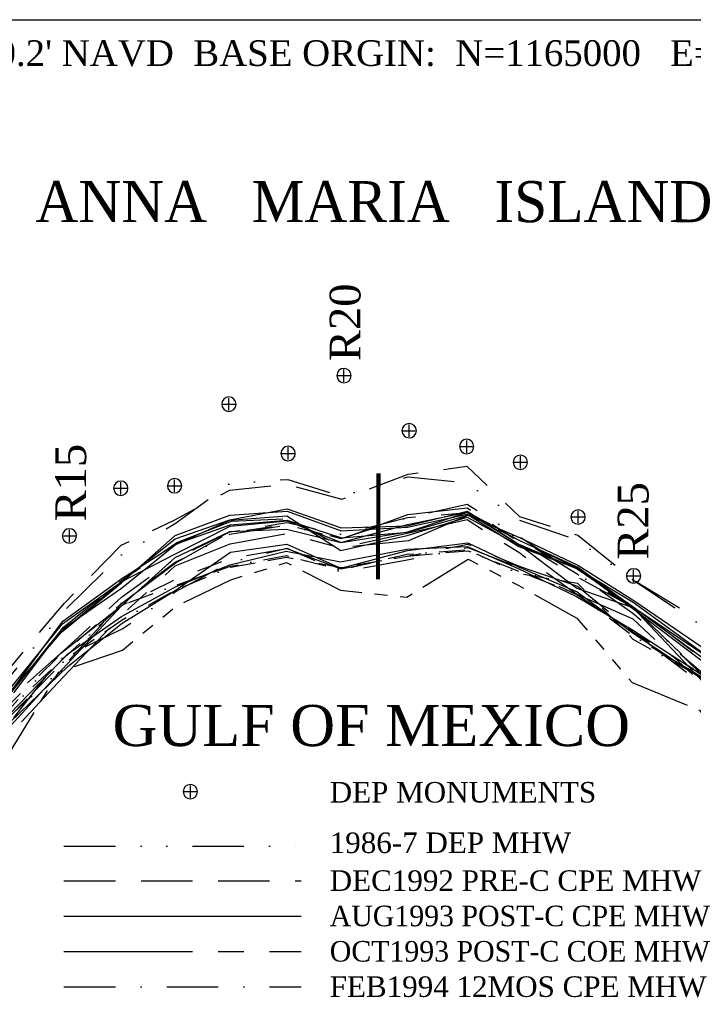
# Model space of a CAD drawing. Extents: x 897 to 14869, y 106 to 10334.
# Tile 3 of 9: x 5978 to 9255, y 5542 to 10334. Entities that reach past the tile are written whole.
import ezdxf

# ---------------------------------------------------------------- set-up
doc = ezdxf.new("R2010")
doc.units = 0
doc.header["$LTSCALE"] = 500
doc.header["$MEASUREMENT"] = 0
for name, pattern in [('BORDER', [1.75, 0.5, -0.25, 0.5, -0.25, 0, -0.25]), ('BORDER2', [0.875, 0.25, -0.125, 0.25, -0.125, 0, -0.125]), ('CENTER', [2, 1.25, -0.25, 0.25, -0.25]), ('DASHDOT', [1, 0.5, -0.25, 0, -0.25]), ('DASHED', [0.75, 0.5, -0.25]), ('DIVIDE', [1.25, 0.5, -0.25, 0, -0.25, 0, -0.25]), ('HIDDENX2', [0.75, 0.5, -0.25]), ('PHANTOM', [2.5, 1.25, -0.25, 0.25, -0.25, 0.25, -0.25]), ('PHANTOM2', [1.25, 0.625, -0.125, 0.125, -0.125, 0.125, -0.125])]:
    doc.linetypes.add(name, pattern=pattern)
for name, color, linetype in [('1986-7-DEP-MHW', 4, 'DIVIDE'), ('1992-12-CPE-MHW-PRE-C', 1, 'HIDDENX2'), ('1993-08-CPE-MHW-POST-C', 3, 'CONTINUOUS'), ('1993-10-COE-MHW-POST-C', 6, 'CENTER'), ('1994-02-CPE-MHW-12MOS', 5, 'DASHDOT'), ('1994-05-COE-MHW-12MOS', 40, 'PHANTOM'), ('1995-02-CPE-MHW-24MOS', 7, 'BORDER'), ('1997-07-CPE-MHW-54MOS', 4, 'CONTINUOUS'), ('1998-02-DEP-MHW', 1, 'CONTINUOUS'), ('1998-03-CPE-MHW-60MOS', 5, 'CONTINUOUS'), ('1999-02-CPE-MHW-72MOS', 7, 'CONTINUOUS'), ('2000-02-CPE-MHW-84MOS', 7, 'CONTINUOUS'), ('2001-12-CPE-MHW-PRE-C', 1, 'CONTINUOUS'), ('2002-05-CPE-MHW-POST-C', 3, 'PHANTOM2'), ('2003-04-CPE-MHW-12MOS', 5, 'DASHED'), ('2004-09-CPE-2YR-POST-ST', 7, 'CONTINUOUS'), ('2005-07-DEP-MHW', 6, 'PHANTOM'), ('2006-05-CPE-MHW', 8, 'CONTINUOUS'), ('2008-01-CPE-MHW', 14, 'BORDER2'), ('2008-12-CPE-MHW', 4, 'CONTINUOUS'), ('DEP-MONUMENTS', 7, 'CONTINUOUS'), ('GENERAL-LABELS', 7, 'CONTINUOUS'), ('GROINS', 1, 'CONTINUOUS'), ('SIGNATURE', 7, 'CONTINUOUS')]:
    doc.layers.add(name, color=color, linetype=linetype)
doc.styles.add('STYLE1', font='TIMES.TTF')

msp = doc.modelspace()

# ---------------------------------------------------------------- linework, layer by layer
at = {"layer": '1986-7-DEP-MHW', "color": 4, "linetype": 'DIVIDE', "flags": 128}
for points in [[(3102, 2698), (3331, 2445), (3676, 2557), (3954, 3171), (4213, 3756), (4496, 4360), (4767, 4956), (5040, 5575), (5344, 6228), (5604, 6702), (5877, 7072), (6190, 7453), (6472, 7729), (6734, 7882), (6999, 8075), (7282, 8097), (7545, 8015), (7869, 8110), (8154, 8080), (8409, 7899), (8693, 7802), (8965, 7606), (9300, 7383), (9521, 7077), (9803, 6778), (10197, 6540), (10455, 6378), (10772, 6134), (11007, 5606), (11283, 5346), (11546, 4961), (11840, 4657), (12097, 4411), (12383, 4185), (12626, 3887), (12891, 3728), (13145, 3564), (13374, 3413)], [(6193.6, 6312), (7348.3, 6312)]]:
    msp.add_lwpolyline(points, dxfattribs=at)
at = {"layer": '1992-12-CPE-MHW-PRE-C', "color": 1, "linetype": 'HIDDENX2', "flags": 128}
for points in [[(3949, 3405), (4211, 3788), (4498, 4312), (4769, 4932), (5041, 5566), (5345, 6213), (5605, 6695), (5875, 7114), (6194, 7493), (6472, 7777), (6733, 7900), (7000, 8045), (7281, 8073), (7545, 8000), (7869, 8123), (8154, 8161), (8410, 7917), (8694, 7825), (8965, 7608), (9301, 7402), (9521, 7077), (9803, 6778), (10197, 6536), (10453, 6317), (10772, 6131), (11007, 5604), (11283, 5358), (11545, 4942), (11841, 4745), (12100, 4570), (12385, 4299), (12630, 4068), (12892, 3797), (13146, 3603), (13373, 3393)], [(6193.6, 6143), (7348.3, 6143)]]:
    msp.add_lwpolyline(points, dxfattribs=at)
at = {"layer": '1993-08-CPE-MHW-POST-C', "color": 3, "linetype": 'Continuous', "flags": 128}
for points in [[(5884, 6843), (6166, 7150), (6474, 7482), (6735, 7717), (7001, 7844), (7277, 7855), (7541, 7790), (7865, 7877), (8155, 7938), (8407, 7782), (8689, 7567), (8962, 7474), (9290, 7124), (9511, 6808), (9791, 6427), (10183, 6081), (10439, 5896), (10764, 5716), (10994, 5381)], [(6193.6, 5971), (7348.3, 5971)]]:
    msp.add_lwpolyline(points, dxfattribs=at)
at = {"layer": '1993-10-COE-MHW-POST-C', "color": 6, "linetype": 'CENTER', "flags": 128}
for points in [[(4497, 4331), (4770, 4916), (5043, 5522), (5355, 6085), (5613, 6455), (5886, 6807), (6163, 7106), (6475, 7437), (6735, 7676), (7002, 7783), (7277, 7834), (7541, 7764), (7864, 7836), (8156, 7901), (8406, 7742), (8689, 7539), (8961, 7418), (9294, 7108), (9510, 6801), (9791, 6419), (10182, 6071), (10437, 5837), (10762, 5595), (10994, 5381), (11267, 5008), (11534, 4695), (11839, 4587), (12099, 4524), (12384, 4251), (12630, 4042), (12892, 3764), (13148, 3692), (13371, 3345)], [(6193.6, 5799), (7348.3, 5799)]]:
    msp.add_lwpolyline(points, dxfattribs=at)
at = {"layer": '1994-02-CPE-MHW-12MOS', "color": 5, "linetype": 'DASHDOT', "flags": 128}
for points in [[(3950, 3371), (4211, 3796), (4498, 4301), (4770, 4914), (5042, 5541), (5349, 6160), (5609, 6557), (5882, 6902), (6167, 7159), (6474, 7497), (6735, 7694), (7001, 7831), (7278, 7875), (7542, 7810), (7865, 7912), (8155, 7976), (8408, 7819), (8690, 7636), (8962, 7475), (9291, 7152), (9512, 6846), (9793, 6478), (10184, 6135), (10441, 5947), (10764, 5704), (10997, 5428), (11268, 5017), (11532, 4663), (11838, 4576), (12100, 4551), (12385, 4315), (12631, 4090), (12892, 3802), (13148, 3721), (13375, 3449)], [(6193.6, 5627), (7348.3, 5627)]]:
    msp.add_lwpolyline(points, dxfattribs=at)
at = {"layer": '1994-05-COE-MHW-12MOS', "color": 40, "linetype": 'PHANTOM', "flags": 128}
msp.add_lwpolyline([(4498, 4320), (4771, 4901), (5043, 5524), (5353, 6120), (5609, 6583), (5881, 6956), (6174, 7242), (6474, 7493), (6735, 7690), (7001, 7839), (7278, 7877), (7542, 7807), (7866, 7926), (8155, 7958), (8407, 7795), (8690, 7623), (8962, 7475), (9296, 7150), (9513, 6868), (9794, 6499), (10186, 6184), (10441, 5964), (10764, 5704), (10998, 5449), (11268, 5022), (11533, 4677), (11838, 4555), (12100, 4549), (12385, 4295), (12631, 4088), (12892, 3769), (13147, 3630), (13377, 3493)], dxfattribs=at)
at = {"layer": '1995-02-CPE-MHW-24MOS', "color": 7, "linetype": 'BORDER', "flags": 128}
msp.add_lwpolyline([(3948, 3447), (4208, 3842), (4496, 4354), (4768, 4949), (5041, 5559), (5352, 6133), (5608, 6584), (5882, 6929), (6174, 7247), (6474, 7523), (6735, 7712), (7001, 7841), (7278, 7887), (7542, 7830), (7865, 7911), (8155, 7936), (8408, 7811), (8690, 7637), (8962, 7446), (9291, 7163), (9513, 6865), (9793, 6485), (10186, 6201), (10443, 6008), (10765, 5739), (10999, 5462), (11269, 5049), (11536, 4747), (11838, 4569), (12098, 4469), (12385, 4339), (12632, 4127), (12894, 3861), (13149, 3756), (13373, 3401)], dxfattribs=at)
at = {"layer": '1997-07-CPE-MHW-54MOS', "color": 4, "linetype": 'Continuous', "flags": 128}
msp.add_lwpolyline([(5879, 6988), (6184, 7367), (6474, 7568), (6734, 7779), (7001, 7898), (7278, 7919), (7541, 7751), (7864, 7824), (8156, 7913), (8407, 7777), (8691, 7665), (8962, 7469), (9293, 7217), (9517, 6963), (9797, 6615), (10190, 6316), (10446, 6104), (10767, 5847), (11004, 5556), (11273, 5145)], dxfattribs=at)
at = {"layer": '1998-02-DEP-MHW', "color": 1, "linetype": 'Continuous', "flags": 128}
msp.add_lwpolyline([(5879, 7000), (6183, 7357), (6473, 7600), (6734, 7808), (7001, 7900), (7279, 7953), (7543, 7861), (7865, 7871), (8155, 7943), (8407, 7782), (8691, 7662), (8962, 7477), (9295, 7252), (9518, 6997), (9798, 6620), (10191, 6348), (10446, 6101), (10767, 5873), (11004, 5551), (11274, 5157)], dxfattribs=at)
at = {"layer": '1998-03-CPE-MHW-60MOS', "color": 5, "linetype": 'Continuous', "flags": 128}
msp.add_lwpolyline([(5879, 7001), (6182, 7353), (6474, 7593), (6734, 7824), (7000, 7923), (7279, 7942), (7542, 7847), (7865, 7865), (8155, 7927), (8407, 7771), (8691, 7664), (8963, 7499), (9295, 7258), (9518, 6996), (9798, 6636), (10191, 6351), (10446, 6101), (10767, 5881), (11005, 5569), (11274, 5157)], dxfattribs=at)
at = {"layer": '1999-02-CPE-MHW-72MOS', "color": 8, "linetype": 'CENTER', "flags": 128}
msp.add_lwpolyline([(3344, 2850), (3649, 3079), (3952, 3531), (4215, 3827), (4503, 4350), (4777, 4912), (5047, 5566), (5357, 6151), (5614, 6616), (5887, 6975), (6192, 7378), (6481, 7610), (6742, 7789), (7009, 7894), (7287, 7907), (7549, 7767), (7872, 7799), (8164, 7924), (8416, 7797), (8700, 7661), (8972, 7470), (9303, 7225), (9527, 6958), (9808, 6616), (10202, 6364), (10457, 6134), (10778, 5881), (11016, 5570), (11284, 5136), (11550, 4796), (11850, 4579), (12110, 4464), (12396, 4273), (12642, 4053), (12905, 3833), (13157, 3528), (13388, 3444)], dxfattribs=at)
at = {"layer": '2000-02-CPE-MHW-84MOS', "color": 7, "linetype": 'Continuous', "flags": 128}
msp.add_lwpolyline([(5880, 7016), (6187, 7394), (6475, 7600), (6737, 7735), (7003, 7869), (7280, 7896), (7543, 7789), (7866, 7841), (8158, 7937), (8410, 7799), (8694, 7670), (8965, 7475), (9297, 7232), (9520, 6976), (9801, 6631), (10196, 6403), (10451, 6175), (10772, 5935), (11009, 5587), (11278, 5158)], dxfattribs=at)
at = {"layer": '2001-12-CPE-MHW-PRE-C', "color": 1, "linetype": 'Continuous', "flags": 128}
msp.add_lwpolyline([(5881, 6994), (6188, 7407), (6475, 7615), (6736, 7782), (7003, 7876), (7280, 7898), (7544, 7812), (7866, 7840), (8158, 7923), (8410, 7814), (8694, 7680), (8966, 7507), (9299, 7280), (9523, 7040), (9803, 6679), (10198, 6450), (10453, 6212), (10772, 5956), (11010, 5600), (11279, 5182)], dxfattribs=at)
at = {"layer": '2002-05-CPE-MHW-POST-C', "color": 3, "linetype": 'PHANTOM2', "flags": 128}
msp.add_lwpolyline([(3109, 3065), (3340, 2930), (3651, 2971), (3955, 3175), (4227, 3484), (4506, 4108), (4777, 4855), (5044, 5526), (5365, 5980), (5618, 6340), (5891, 6704), (6168, 7159), (6478, 7266), (6739, 7480), (7005, 7608), (7276, 7692), (7539, 7557), (7861, 7524), (8160, 7709), (8406, 7580), (8689, 7422), (8958, 7108), (9286, 6973), (9508, 6664), (9786, 6172), (10181, 5934), (10438, 5767), (10765, 5562), (10993, 5302), (11273, 5065), (11541, 4768), (11842, 4556), (12103, 4519), (12388, 4260), (12635, 4072), (12896, 3766), (13151, 3631), (13380, 3456)], dxfattribs=at)
at = {"layer": '2003-04-CPE-MHW-12MOS', "color": 5, "linetype": 'DASHDOT', "flags": 128}
msp.add_lwpolyline([(3340, 2920), (3656, 2893), (3955, 3164), (4217, 3684), (4502, 4225), (4777, 4845), (5045, 5507), (5358, 6073), (5614, 6464), (5886, 6855), (6173, 7222), (6477, 7369), (6738, 7551), (7004, 7694), (7278, 7762), (7541, 7647), (7864, 7705), (8159, 7766), (8407, 7668), (8691, 7535), (8963, 7356), (9292, 7105), (9512, 6783), (9793, 6387), (10187, 6113), (10445, 5984), (10769, 5771), (11003, 5480), (11275, 5105), (11541, 4771), (11843, 4616), (12103, 4524), (12389, 4297), (12636, 4105), (12897, 3824), (13153, 3706), (13381, 3484)], dxfattribs=at)
at = {"layer": '2004-09-CPE-2YR-POST-ST', "color": 4, "linetype": 'BORDER2', "flags": 128}
msp.add_lwpolyline([(3339, 2880), (3661, 2809), (3954, 3197), (4212, 3798), (4499, 4314), (4775, 4870), (5047, 5473), (5355, 6113), (5611, 6557), (5883, 6939), (6172, 7208), (6476, 7485), (6738, 7582), (7004, 7675), (7277, 7726), (7541, 7657), (7864, 7733), (8159, 7755), (8407, 7639), (8692, 7592), (8962, 7319), (9293, 7134), (9516, 6858), (9798, 6534), (10192, 6288), (10448, 6073), (10770, 5819), (11006, 5530), (11277, 5141), (11544, 4833), (11843, 4616), (12104, 4548), (12389, 4315), (12636, 4126), (12899, 3887), (13154, 3773), (13382, 3505)], dxfattribs=at)
at = {"layer": '2005-07-DEP-MHW', "flags": 128}
msp.add_lwpolyline([(2555, 3039), (2845, 3188), (3110, 3137), (3339, 2928), (3650, 2749), (3954, 3210), (4212, 3797), (4497, 4370), (4776, 4860), (5045, 5495), (5365, 5986), (5610, 6579), (5881, 6987), (6176, 7249), (6476, 7484), (6738, 7611), (7004, 7714), (7278, 7760), (7541, 7662), (7864, 7724), (8159, 7781), (8408, 7674), (8692, 7577), (8963, 7354), (9294, 7152), (9516, 6864), (9799, 6554), (10192, 6270), (10449, 6106), (10770, 5843), (11005, 5504), (11276, 5130), (11540, 4756), (11843, 4613), (12102, 4479), (12391, 4290), (12636, 4106), (12899, 3888), (13152, 3700), (13379, 3422)], dxfattribs=at)
at = {"layer": '2006-05-CPE-MHW', "flags": 128}
msp.add_lwpolyline([(5885, 6870), (6214, 7188), (6477, 7398), (6739, 7560), (7004, 7742), (7278, 7781), (7541, 7665), (7865, 7751), (8159, 7788), (8408, 7669), (8691, 7549), (8963, 7348), (9293, 7129), (9516, 6879), (9798, 6520), (10193, 6302), (10451, 6145), (10771, 5878), (11007, 5542)], dxfattribs=at)
at = {"layer": '2008-01-CPE-MHW', "flags": 128}
msp.add_lwpolyline([(2555, 3206), (2844, 3268), (3107, 2984), (3330, 2471), (3660, 2512), (3678, 2545), (3958, 3017), (4216, 3712), (4500, 4281), (4781, 4797), (5050, 5409), (5362, 6025), (5613, 6500), (5884, 6896), (6213, 7231), (6477, 7414), (6739, 7560), (7004, 7670), (7277, 7718), (7541, 7668), (7864, 7724), (8159, 7750), (8407, 7649), (8691, 7539), (8962, 7336), (9293, 7137), (9517, 6899), (9798, 6544), (10195, 6358), (10451, 6162), (10771, 5876), (11009, 5580), (11277, 5151), (11541, 4774), (11843, 4638), (12104, 4541), (12391, 4295), (12637, 4151), (12899, 3919), (13153, 3742), (13378, 3390)], dxfattribs=at)
at = {"layer": '2008-12-CPE-MHW', "flags": 128}
msp.add_lwpolyline([(5881, 6908), (6210, 7246), (6474, 7429), (6736, 7574), (7001, 7681), (7274, 7747), (7539, 7695), (7862, 7758), (8156, 7771), (8404, 7663), (8688, 7527), (8960, 7365), (9291, 7150), (9515, 6909), (9796, 6559), (10191, 6351), (10448, 6161), (10768, 5896), (11004, 5545), (11273, 5117)], dxfattribs=at)
at = {"layer": 'DEP-MONUMENTS', "color": 1, "linetype": 'Continuous'}
for p, q in [((7556, 8572), (7556, 8632)), ((7526, 8602), (7586, 8602)), ((6996, 8433), (6996, 8493)), ((6966, 8463), (7026, 8463)), ((7873, 8304), (7873, 8364)), ((7843, 8334), (7903, 8334)), ((7284, 8193), (7284, 8253)), ((8123, 8257), (8183, 8257)), ((8153, 8227), (8153, 8287)), ((7254, 8223), (7314, 8223)), ((8414, 8150), (8414, 8210)), ((8384, 8180), (8444, 8180)), ((6440, 8054), (6500, 8054)), ((6470, 8024), (6470, 8084)), ((6702, 8066), (6762, 8066)), ((6732, 8036), (6732, 8096)), ((8665, 7914), (8725, 7914)), ((8695, 7884), (8695, 7944)), ((6190, 7822), (6250, 7822)), ((6220, 7792), (6220, 7852)), ((8935, 7627), (8995, 7627)), ((8965, 7597), (8965, 7657)), ((6778.5, 6577.1), (6838.5, 6577.1)), ((6808.5, 6547.1), (6808.5, 6607.1))]:
    msp.add_line(p, q, dxfattribs=at)
at = {"layer": 'DEP-MONUMENTS', "color": 7, "linetype": 'Continuous'}
for centre in [(7556, 8602), (6996, 8463), (7873, 8334), (8153, 8257), (7284, 8223), (8414, 8180), (6732, 8066), (6470, 8054), (8695, 7914), (6220, 7822), (8965, 7627), (6808.5, 6577.1)]:
    msp.add_arc(centre, 35, 0, 359, dxfattribs=at)
at = {"layer": 'GENERAL-LABELS', "color": 7, "linetype": 'Continuous', "const_width": 1}
msp.add_lwpolyline([(2555, 9981), (13826, 9981)], dxfattribs=at)
at = {"layer": 'GROINS', "color": 1, "linetype": 'Continuous', "const_width": 20}
msp.add_lwpolyline([(7724, 8126), (7721, 7611)], dxfattribs=at)
at = {"layer": 'SIGNATURE', "color": 7, "linetype": 'Continuous'}
msp.add_lwpolyline([(14869, 106), (897.5, 106), (897.5, 10334.3), (14869, 10334.3)], close=True, dxfattribs=at)

# ---------------------------------------------------------------- texts
at = {"layer": '1986-7-DEP-MHW', "color": 4, "linetype": 'DIVIDE', "style": 'STYLE1'}
msp.add_text('1986-7 DEP MHW', height=100, dxfattribs=at).set_placement((7486.6, 6278.4))
at = {"layer": '1992-12-CPE-MHW-PRE-C', "color": 1, "linetype": 'HIDDENX2', "style": 'STYLE1'}
msp.add_text('DEC1992 PRE-C CPE MHW', height=100, dxfattribs=at).set_placement((7486.6, 6094.2))
at = {"layer": '1993-08-CPE-MHW-POST-C', "color": 3, "linetype": 'Continuous', "style": 'STYLE1'}
msp.add_text('AUG1993 POST-C CPE MHW', height=100, dxfattribs=at).set_placement((7486.6, 5922.2))
at = {"layer": '1993-10-COE-MHW-POST-C', "color": 6, "linetype": 'CENTER', "style": 'STYLE1'}
msp.add_text('OCT1993 POST-C COE MHW', height=100, dxfattribs=at).set_placement((7486.6, 5750.2))
at = {"layer": '1994-02-CPE-MHW-12MOS', "color": 5, "linetype": 'DASHDOT', "style": 'STYLE1'}
msp.add_text('FEB1994 12MOS CPE MHW', height=100, dxfattribs=at).set_placement((7486.6, 5578.2))
at = {"layer": 'DEP-MONUMENTS', "color": 7, "linetype": 'Continuous', "style": 'STYLE1'}
for s, p in [('R20', (7636.2, 8672.6)), ('R15', (6301.3, 7892.2)), ('R25', (9037.5, 7706))]:
    msp.add_text(s, height=150, rotation=90, dxfattribs=at).set_placement(p)
msp.add_text('DEP MONUMENTS', height=100, dxfattribs=at).set_placement((7486.6, 6524.1))
at = {"layer": 'GENERAL-LABELS', "color": 7, "linetype": 'Continuous', "style": 'STYLE1'}
for s, height, p in [("MHW= +1.2' NGVD or +0.2' NAVD  BASE ORGIN:  N=1165000   E=257000   27 DEG. FROM NORTH", 125, (3902.3, 10109.2)), ('ANNA   MARIA   ISLAND', 200, (6054.4, 9348.9)), ('GULF OF MEXICO', 200, (6430.2, 6799.2))]:
    msp.add_text(s, height=height, dxfattribs=at).set_placement(p)

doc.saveas('drawing.dxf')
